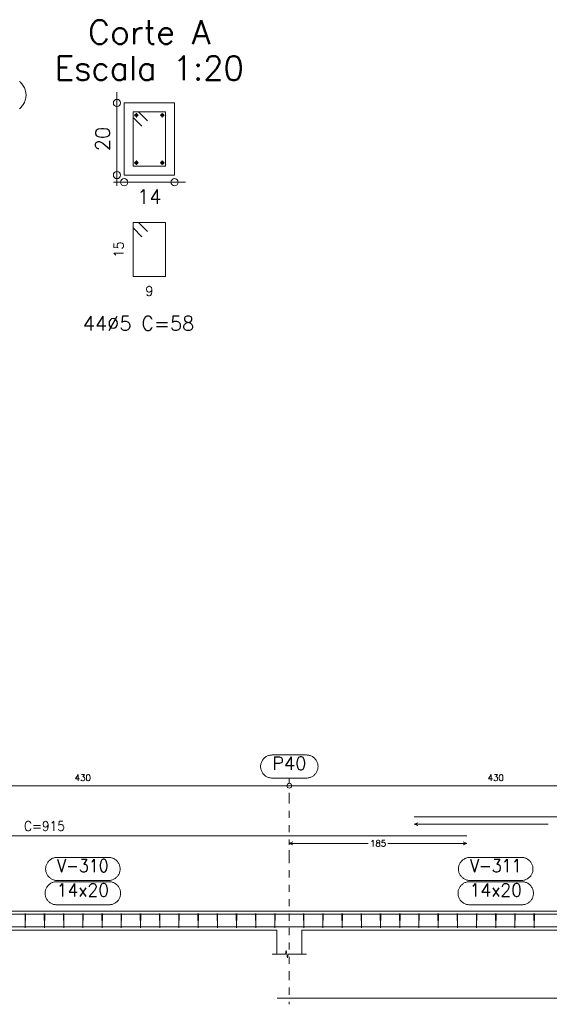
# Model space of a CAD drawing. Header units: millimetres. Extents: x -80 to 444, y 0 to 170.
# Tile 127 of 133: x 385 to 392, y 14 to 28. Entities that reach past the tile are written whole.
import ezdxf
from ezdxf.enums import TextEntityAlignment as Align

# ---------------------------------------------------------------- set-up
doc = ezdxf.new("R2010")
doc.units = ezdxf.units.MM
doc.linetypes.add('CYPE_PUNTO', pattern=[0.075, 0, -0.075])
for name, color, linetype, lineweight in [('ARM_DENTRO_VIGA', 4, 'Continuous', 15), ('ARM_ESTRIBOS', 3, 'Continuous', 0), ('COT_ARM', 3, 'Continuous', 0), ('COT_COTAS', 3, 'Continuous', 0), ('COT_LIN_APOIOS', 2, 'CYPE_PUNTO', 0), ('COT_LIN_AUX_COTA', 2, 'CYPE_PUNTO', 0), ('REF_NOME', 3, 'Continuous', 0), ('REF_REFERENCIA', 3, 'Continuous', 0), ('SEC_CONTORNOS', 2, 'Continuous', 9), ('SEC_DIM_VIGA', 3, 'Continuous', 0), ('TEXTO_COT_ARM', 3, 'Continuous', 0), ('TEXTO_REF_NOME', 3, 'Continuous', 0), ('TEXTO_REF_REFERENCIA', 3, 'Continuous', 0), ('TXT_COMP', 3, 'Continuous', 0)]:
    doc.layers.add(name, color=color, linetype=linetype, lineweight=lineweight)
doc.styles.add('CYPETXT', font='romans', dxfattribs={"height": 0.2})

msp = doc.modelspace()

# ---------------------------------------------------------------- linework, layer by layer
at = {"layer": 'ARM_DENTRO_VIGA'}
for p, q in [((386.5985, 26.58), (386.6585, 26.58)), ((386.6285, 26.61), (386.6285, 26.55)), ((386.9585, 26.58), (387.0185, 26.58)), ((386.9885, 26.61), (386.9885, 26.55)), ((386.5985, 25.92), (386.6585, 25.92)), ((386.6285, 25.95), (386.6285, 25.89)), ((386.9585, 25.92), (387.0185, 25.92)), ((386.9885, 25.95), (386.9885, 25.89))]:
    msp.add_line(p, q, dxfattribs=at)
for points in [[(390.4853, 16.8433), (396.952, 16.8433)], [(379.0187, 16.5767), (391.2187, 16.5767)], [(379.0187, 15.489), (391.2187, 15.489)], [(390.4853, 15.489), (396.952, 15.489)], [(377.1187, 15.313), (388.9187, 15.313)], [(388.5853, 15.313), (400.3853, 15.313)], [(388.5853, 14.3227), (400.3853, 14.3227)]]:
    msp.add_lwpolyline(points, dxfattribs=at)
for centre in [(386.6285, 26.58), (386.9885, 26.58), (386.6285, 25.92), (386.9885, 25.92)]:
    msp.add_circle(centre, 0.02, dxfattribs=at)
at = {"layer": 'ARM_ESTRIBOS'}
for points in [[(386.781, 26.5025), (386.6585, 26.625), (386.5835, 26.625), (386.5835, 25.875), (387.0335, 25.875), (387.0335, 26.625), (386.5835, 26.625), (386.5835, 26.55), (386.706, 26.4275)], [(386.781, 24.9675), (386.6585, 25.09), (386.5835, 25.09), (386.5835, 24.34), (387.0335, 24.34), (387.0335, 25.09), (386.5835, 25.09), (386.5835, 25.015), (386.706, 24.8925)], [(385.0893, 15.4683), (385.0893, 15.501), (385.086, 15.301), (385.0827, 15.501), (385.0827, 15.481), (385.0827, 15.4483)], [(385.356, 15.4683), (385.356, 15.501), (385.3527, 15.301), (385.3493, 15.501), (385.3493, 15.481), (385.3493, 15.4483)], [(385.6227, 15.4683), (385.6227, 15.501), (385.6193, 15.301), (385.616, 15.501), (385.616, 15.481), (385.616, 15.4483)], [(385.8893, 15.4683), (385.8893, 15.501), (385.886, 15.301), (385.8827, 15.501), (385.8827, 15.481), (385.8827, 15.4483)], [(386.156, 15.4683), (386.156, 15.501), (386.1527, 15.301), (386.1493, 15.501), (386.1493, 15.481), (386.1493, 15.4483)], [(386.4227, 15.4683), (386.4227, 15.501), (386.4193, 15.301), (386.416, 15.501), (386.416, 15.481), (386.416, 15.4483)], [(386.6893, 15.4683), (386.6893, 15.501), (386.686, 15.301), (386.6827, 15.501), (386.6827, 15.481), (386.6827, 15.4483)], [(386.956, 15.4683), (386.956, 15.501), (386.9527, 15.301), (386.9493, 15.501), (386.9493, 15.481), (386.9493, 15.4483)], [(387.2227, 15.4683), (387.2227, 15.501), (387.2193, 15.301), (387.216, 15.501), (387.216, 15.481), (387.216, 15.4483)], [(387.4893, 15.4683), (387.4893, 15.501), (387.486, 15.301), (387.4827, 15.501), (387.4827, 15.481), (387.4827, 15.4483)], [(387.756, 15.4683), (387.756, 15.501), (387.7527, 15.301), (387.7493, 15.501), (387.7493, 15.481), (387.7493, 15.4483)], [(388.0227, 15.4683), (388.0227, 15.501), (388.0193, 15.301), (388.016, 15.501), (388.016, 15.481), (388.016, 15.4483)], [(388.2893, 15.4683), (388.2893, 15.501), (388.286, 15.301), (388.2827, 15.501), (388.2827, 15.481), (388.2827, 15.4483)], [(388.556, 15.4683), (388.556, 15.501), (388.5527, 15.301), (388.5493, 15.501), (388.5493, 15.481), (388.5493, 15.4483)], [(388.956, 15.4683), (388.956, 15.501), (388.9527, 15.301), (388.9493, 15.501), (388.9493, 15.481), (388.9493, 15.4483)], [(389.2227, 15.4683), (389.2227, 15.501), (389.2193, 15.301), (389.216, 15.501), (389.216, 15.481), (389.216, 15.4483)], [(389.4893, 15.4683), (389.4893, 15.501), (389.486, 15.301), (389.4827, 15.501), (389.4827, 15.481), (389.4827, 15.4483)], [(389.756, 15.4683), (389.756, 15.501), (389.7527, 15.301), (389.7493, 15.501), (389.7493, 15.481), (389.7493, 15.4483)], [(390.0227, 15.4683), (390.0227, 15.501), (390.0193, 15.301), (390.016, 15.501), (390.016, 15.481), (390.016, 15.4483)], [(390.2893, 15.4683), (390.2893, 15.501), (390.286, 15.301), (390.2827, 15.501), (390.2827, 15.481), (390.2827, 15.4483)], [(390.556, 15.4683), (390.556, 15.501), (390.5527, 15.301), (390.5493, 15.501), (390.5493, 15.481), (390.5493, 15.4483)], [(390.8227, 15.4683), (390.8227, 15.501), (390.8193, 15.301), (390.816, 15.501), (390.816, 15.481), (390.816, 15.4483)], [(391.0893, 15.4683), (391.0893, 15.501), (391.086, 15.301), (391.0827, 15.501), (391.0827, 15.481), (391.0827, 15.4483)], [(391.356, 15.4683), (391.356, 15.501), (391.3527, 15.301), (391.3493, 15.501), (391.3493, 15.481), (391.3493, 15.4483)], [(391.6227, 15.4683), (391.6227, 15.501), (391.6193, 15.301), (391.616, 15.501), (391.616, 15.481), (391.616, 15.4483)], [(391.8893, 15.4683), (391.8893, 15.501), (391.886, 15.301), (391.8827, 15.501), (391.8827, 15.481), (391.8827, 15.4483)], [(392.156, 15.4683), (392.156, 15.501), (392.1527, 15.301), (392.1493, 15.501), (392.1493, 15.481), (392.1493, 15.4483)]]:
    msp.add_lwpolyline(points, dxfattribs=at)
at = {"layer": 'COT_ARM'}
for p, q in [((390.4853, 16.74), (390.5353, 16.76)), ((390.4853, 16.74), (390.5353, 16.72)), ((390.4853, 16.74), (392.3483, 16.74)), ((388.752, 16.4733), (388.802, 16.4933)), ((388.752, 16.4733), (388.802, 16.4533)), ((388.752, 16.4733), (389.8483, 16.4733)), ((390.1223, 16.4733), (391.2187, 16.4733)), ((391.2187, 16.4733), (391.1687, 16.4933)), ((391.2187, 16.4733), (391.1687, 16.4533))]:
    msp.add_line(p, q, dxfattribs=at)
at = {"layer": 'COT_COTAS'}
msp.add_lwpolyline([(365.6253, 17.2733), (371.552, 17.2733), (377.2853, 17.2733), (383.0187, 17.2733), (388.752, 17.2733), (394.4853, 17.2733), (400.2187, 17.2733), (405.952, 17.2733), (411.8787, 17.2733)], dxfattribs=at)
msp.add_circle((388.752, 17.2733), 0.0333, dxfattribs=at)
at = {"layer": 'COT_LIN_APOIOS'}
msp.add_line((388.752, 14.2393), (388.752, 14.2727), dxfattribs=at)
for points in [[(388.752, 16.6267), (388.752, 17.0733), (388.752, 17.2567)], [(388.752, 14.3727), (388.752, 14.5993), (388.752, 16.2783), (388.752, 16.4533), (388.752, 16.4933), (388.752, 16.5267)]]:
    msp.add_lwpolyline(points, dxfattribs=at)
at = {"layer": 'COT_LIN_AUX_COTA'}
msp.add_line((388.752, 17.3067), (388.752, 17.38), dxfattribs=at)
at = {"layer": 'REF_NOME'}
for points in [[(386.2427, 16.2783), (386.2534, 16.278), (386.264, 16.2769), (386.2745, 16.2751), (386.2849, 16.2726), (386.2952, 16.2695), (386.3051, 16.2656), (386.3148, 16.2611), (386.3242, 16.256), (386.3332, 16.2502), (386.3418, 16.2439), (386.35, 16.237), (386.3577, 16.2296), (386.3649, 16.2216), (386.3715, 16.2132), (386.3775, 16.2044), (386.383, 16.1952), (386.3878, 16.1857), (386.392, 16.1758), (386.3955, 16.1657), (386.3983, 16.1554), (386.4004, 16.1449), (386.4019, 16.1343), (386.4026, 16.1237), (386.4026, 16.113), (386.4019, 16.1023), (386.4004, 16.0917), (386.3983, 16.0812), (386.3955, 16.0709), (386.392, 16.0608), (386.3878, 16.051), (386.383, 16.0414), (386.3775, 16.0322), (386.3715, 16.0234), (386.3649, 16.015), (386.3577, 16.0071), (386.35, 15.9997), (386.3418, 15.9928), (386.3332, 15.9864), (386.3242, 15.9807), (386.3148, 15.9755), (386.3051, 15.971), (386.2952, 15.9672), (386.2849, 15.964), (386.2745, 15.9615), (386.264, 15.9598), (386.2534, 15.9587), (386.2427, 15.9583), (385.528, 15.9583), (385.5173, 15.9587), (385.5067, 15.9598), (385.4961, 15.9615), (385.4857, 15.964), (385.4755, 15.9672), (385.4655, 15.971), (385.4558, 15.9755), (385.4465, 15.9807), (385.4374, 15.9864), (385.4288, 15.9928), (385.4207, 15.9997), (385.413, 16.0071), (385.4058, 16.015), (385.3992, 16.0234), (385.3931, 16.0322), (385.3877, 16.0414), (385.3829, 16.051), (385.3787, 16.0608), (385.3752, 16.0709), (385.3724, 16.0812), (385.3702, 16.0917), (385.3688, 16.1023), (385.3681, 16.113), (385.3681, 16.1237), (385.3688, 16.1343), (385.3702, 16.1449), (385.3724, 16.1554), (385.3752, 16.1657), (385.3787, 16.1758), (385.3829, 16.1857), (385.3877, 16.1952), (385.3931, 16.2044), (385.3992, 16.2132), (385.4058, 16.2216), (385.413, 16.2296), (385.4207, 16.237), (385.4288, 16.2439), (385.4374, 16.2502), (385.4465, 16.256), (385.4558, 16.2611), (385.4655, 16.2656), (385.4755, 16.2695), (385.4857, 16.2726), (385.4961, 16.2751), (385.5067, 16.2769), (385.5173, 16.278), (385.528, 16.2783), (386.2427, 16.2783)], [(391.976, 16.2783), (391.9867, 16.278), (391.9973, 16.2769), (392.0079, 16.2751), (392.0183, 16.2726), (392.0285, 16.2695), (392.0385, 16.2656), (392.0482, 16.2611), (392.0575, 16.256), (392.0666, 16.2502), (392.0752, 16.2439), (392.0833, 16.237), (392.091, 16.2296), (392.0982, 16.2216), (392.1048, 16.2132), (392.1109, 16.2044), (392.1163, 16.1952), (392.1211, 16.1857), (392.1253, 16.1758), (392.1288, 16.1657), (392.1316, 16.1554), (392.1338, 16.1449), (392.1352, 16.1343), (392.1359, 16.1237), (392.1359, 16.113), (392.1352, 16.1023), (392.1338, 16.0917), (392.1316, 16.0812), (392.1288, 16.0709), (392.1253, 16.0608), (392.1211, 16.051), (392.1163, 16.0414), (392.1109, 16.0322), (392.1048, 16.0234), (392.0982, 16.015), (392.091, 16.0071), (392.0833, 15.9997), (392.0752, 15.9928), (392.0666, 15.9864), (392.0575, 15.9807), (392.0482, 15.9755), (392.0385, 15.971), (392.0285, 15.9672), (392.0183, 15.964), (392.0079, 15.9615), (391.9973, 15.9598), (391.9867, 15.9587), (391.976, 15.9583), (391.2613, 15.9583), (391.2506, 15.9587), (391.24, 15.9598), (391.2295, 15.9615), (391.2191, 15.964), (391.2088, 15.9672), (391.1989, 15.971), (391.1892, 15.9755), (391.1798, 15.9807), (391.1708, 15.9864), (391.1622, 15.9928), (391.154, 15.9997), (391.1463, 16.0071), (391.1391, 16.015), (391.1325, 16.0234), (391.1265, 16.0322), (391.121, 16.0414), (391.1162, 16.051), (391.112, 16.0608), (391.1085, 16.0709), (391.1057, 16.0812), (391.1036, 16.0917), (391.1021, 16.1023), (391.1014, 16.113), (391.1014, 16.1237), (391.1021, 16.1343), (391.1036, 16.1449), (391.1057, 16.1554), (391.1085, 16.1657), (391.112, 16.1758), (391.1162, 16.1857), (391.121, 16.1952), (391.1265, 16.2044), (391.1325, 16.2132), (391.1391, 16.2216), (391.1463, 16.2296), (391.154, 16.237), (391.1622, 16.2439), (391.1708, 16.2502), (391.1798, 16.256), (391.1892, 16.2611), (391.1989, 16.2656), (391.2088, 16.2695), (391.2191, 16.2726), (391.2295, 16.2751), (391.24, 16.2769), (391.2506, 16.278), (391.2613, 16.2783), (391.976, 16.2783)], [(386.2493, 15.941), (386.26, 15.9406), (386.2707, 15.9396), (386.2812, 15.9378), (386.2916, 15.9353), (386.3018, 15.9321), (386.3118, 15.9283), (386.3215, 15.9238), (386.3309, 15.9187), (386.3399, 15.9129), (386.3485, 15.9066), (386.3567, 15.8997), (386.3643, 15.8922), (386.3715, 15.8843), (386.3781, 15.8759), (386.3842, 15.8671), (386.3896, 15.8579), (386.3945, 15.8483), (386.3986, 15.8385), (386.4021, 15.8284), (386.405, 15.8181), (386.4071, 15.8076), (386.4085, 15.797), (386.4092, 15.7863), (386.4092, 15.7757), (386.4085, 15.765), (386.4071, 15.7544), (386.405, 15.7439), (386.4021, 15.7336), (386.3986, 15.7235), (386.3945, 15.7137), (386.3896, 15.7041), (386.3842, 15.6949), (386.3781, 15.6861), (386.3715, 15.6777), (386.3643, 15.6698), (386.3567, 15.6623), (386.3485, 15.6554), (386.3399, 15.6491), (386.3309, 15.6433), (386.3215, 15.6382), (386.3118, 15.6337), (386.3018, 15.6299), (386.2916, 15.6267), (386.2812, 15.6242), (386.2707, 15.6224), (386.26, 15.6214), (386.2493, 15.621), (385.5213, 15.621), (385.5106, 15.6214), (385.5, 15.6224), (385.4895, 15.6242), (385.4791, 15.6267), (385.4688, 15.6299), (385.4589, 15.6337), (385.4492, 15.6382), (385.4398, 15.6433), (385.4308, 15.6491), (385.4222, 15.6554), (385.414, 15.6623), (385.4063, 15.6698), (385.3991, 15.6777), (385.3925, 15.6861), (385.3865, 15.6949), (385.381, 15.7041), (385.3762, 15.7137), (385.372, 15.7235), (385.3685, 15.7336), (385.3657, 15.7439), (385.3636, 15.7544), (385.3621, 15.765), (385.3614, 15.7757), (385.3614, 15.7863), (385.3621, 15.797), (385.3636, 15.8076), (385.3657, 15.8181), (385.3685, 15.8284), (385.372, 15.8385), (385.3762, 15.8483), (385.381, 15.8579), (385.3865, 15.8671), (385.3925, 15.8759), (385.3991, 15.8843), (385.4063, 15.8922), (385.414, 15.8997), (385.4222, 15.9066), (385.4308, 15.9129), (385.4398, 15.9187), (385.4492, 15.9238), (385.4589, 15.9283), (385.4688, 15.9321), (385.4791, 15.9353), (385.4895, 15.9378), (385.5, 15.9396), (385.5106, 15.9406), (385.5213, 15.941), (386.2493, 15.941)], [(391.9827, 15.941), (391.9934, 15.9406), (392.004, 15.9396), (392.0145, 15.9378), (392.0249, 15.9353), (392.0352, 15.9321), (392.0451, 15.9283), (392.0548, 15.9238), (392.0642, 15.9187), (392.0732, 15.9129), (392.0818, 15.9066), (392.09, 15.8997), (392.0977, 15.8922), (392.1049, 15.8843), (392.1115, 15.8759), (392.1175, 15.8671), (392.123, 15.8579), (392.1278, 15.8483), (392.132, 15.8385), (392.1355, 15.8284), (392.1383, 15.8181), (392.1404, 15.8076), (392.1419, 15.797), (392.1426, 15.7863), (392.1426, 15.7757), (392.1419, 15.765), (392.1404, 15.7544), (392.1383, 15.7439), (392.1355, 15.7336), (392.132, 15.7235), (392.1278, 15.7137), (392.123, 15.7041), (392.1175, 15.6949), (392.1115, 15.6861), (392.1049, 15.6777), (392.0977, 15.6698), (392.09, 15.6623), (392.0818, 15.6554), (392.0732, 15.6491), (392.0642, 15.6433), (392.0548, 15.6382), (392.0451, 15.6337), (392.0352, 15.6299), (392.0249, 15.6267), (392.0145, 15.6242), (392.004, 15.6224), (391.9934, 15.6214), (391.9827, 15.621), (391.2547, 15.621), (391.244, 15.6214), (391.2333, 15.6224), (391.2228, 15.6242), (391.2124, 15.6267), (391.2022, 15.6299), (391.1922, 15.6337), (391.1825, 15.6382), (391.1731, 15.6433), (391.1641, 15.6491), (391.1555, 15.6554), (391.1473, 15.6623), (391.1397, 15.6698), (391.1325, 15.6777), (391.1259, 15.6861), (391.1198, 15.6949), (391.1144, 15.7041), (391.1095, 15.7137), (391.1054, 15.7235), (391.1018, 15.7336), (391.099, 15.7439), (391.0969, 15.7544), (391.0955, 15.765), (391.0948, 15.7757), (391.0948, 15.7863), (391.0955, 15.797), (391.0969, 15.8076), (391.099, 15.8181), (391.1018, 15.8284), (391.1054, 15.8385), (391.1095, 15.8483), (391.1144, 15.8579), (391.1198, 15.8671), (391.1259, 15.8759), (391.1325, 15.8843), (391.1397, 15.8922), (391.1473, 15.8997), (391.1555, 15.9066), (391.1641, 15.9129), (391.1731, 15.9187), (391.1825, 15.9238), (391.1922, 15.9283), (391.2022, 15.9321), (391.2124, 15.9353), (391.2228, 15.9378), (391.2333, 15.9396), (391.244, 15.9406), (391.2547, 15.941), (391.9827, 15.941)]]:
    msp.add_lwpolyline(points, close=True, dxfattribs=at)
at = {"layer": 'REF_REFERENCIA'}
msp.add_lwpolyline([(385.0047, 27.0476), (385.017, 27.0373), (385.0285, 27.0261), (385.0393, 27.0142), (385.0492, 27.0016), (385.0583, 26.9884), (385.0665, 26.9746), (385.0737, 26.9603), (385.08, 26.9455), (385.0852, 26.9304), (385.0895, 26.9149), (385.0927, 26.8992), (385.0948, 26.8833), (385.0959, 26.8673), (385.0959, 26.8513), (385.0948, 26.8353), (385.0927, 26.8194), (385.0895, 26.8036), (385.0852, 26.7882), (385.08, 26.773), (385.0737, 26.7583), (385.0665, 26.7439), (385.0583, 26.7301), (385.0492, 26.7169), (385.0393, 26.7043), (385.0285, 26.6924), (385.017, 26.6813), (385.0047, 26.6709)], dxfattribs=at)
msp.add_lwpolyline([(388.9907, 17.7), (389.0014, 17.6996), (389.012, 17.6986), (389.0225, 17.6968), (389.0329, 17.6943), (389.0432, 17.6911), (389.0531, 17.6873), (389.0628, 17.6828), (389.0722, 17.6777), (389.0812, 17.6719), (389.0898, 17.6656), (389.098, 17.6587), (389.1057, 17.6512), (389.1129, 17.6433), (389.1195, 17.6349), (389.1255, 17.6261), (389.131, 17.6169), (389.1358, 17.6073), (389.14, 17.5975), (389.1435, 17.5874), (389.1463, 17.5771), (389.1484, 17.5666), (389.1499, 17.556), (389.1506, 17.5453), (389.1506, 17.5347), (389.1499, 17.524), (389.1484, 17.5134), (389.1463, 17.5029), (389.1435, 17.4926), (389.14, 17.4825), (389.1358, 17.4727), (389.131, 17.4631), (389.1255, 17.4539), (389.1195, 17.4451), (389.1129, 17.4367), (389.1057, 17.4288), (389.098, 17.4213), (389.0898, 17.4144), (389.0812, 17.4081), (389.0722, 17.4023), (389.0628, 17.3972), (389.0531, 17.3927), (389.0432, 17.3889), (389.0329, 17.3857), (389.0225, 17.3832), (389.012, 17.3814), (389.0014, 17.3804), (388.9907, 17.38), (388.5133, 17.38), (388.5026, 17.3804), (388.492, 17.3814), (388.4815, 17.3832), (388.4711, 17.3857), (388.4608, 17.3889), (388.4509, 17.3927), (388.4412, 17.3972), (388.4318, 17.4023), (388.4228, 17.4081), (388.4142, 17.4144), (388.406, 17.4213), (388.3983, 17.4288), (388.3911, 17.4367), (388.3845, 17.4451), (388.3785, 17.4539), (388.373, 17.4631), (388.3682, 17.4727), (388.364, 17.4825), (388.3605, 17.4926), (388.3577, 17.5029), (388.3556, 17.5134), (388.3541, 17.524), (388.3534, 17.5347), (388.3534, 17.5453), (388.3541, 17.556), (388.3556, 17.5666), (388.3577, 17.5771), (388.3605, 17.5874), (388.364, 17.5975), (388.3682, 17.6073), (388.373, 17.6169), (388.3785, 17.6261), (388.3845, 17.6349), (388.3911, 17.6433), (388.3983, 17.6512), (388.406, 17.6587), (388.4142, 17.6656), (388.4228, 17.6719), (388.4318, 17.6777), (388.4412, 17.6828), (388.4509, 17.6873), (388.4608, 17.6911), (388.4711, 17.6943), (388.4815, 17.6968), (388.492, 17.6986), (388.5026, 17.6996), (388.5133, 17.7), (388.9907, 17.7)], close=True, dxfattribs=at)
at = {"layer": 'SEC_CONTORNOS'}
for p, q in [((383.192, 15.2677), (388.5787, 15.2677)), ((388.5787, 14.9343), (388.5787, 15.2677)), ((388.9253, 15.2677), (394.312, 15.2677)), ((388.9253, 14.9343), (388.9253, 15.2677))]:
    msp.add_line(p, q, dxfattribs=at)
msp.add_lwpolyline([(386.4585, 26.75), (386.4585, 25.75), (387.1585, 25.75), (387.1585, 26.75), (386.4585, 26.75)], close=True, dxfattribs=at)
for points in [[(383.0187, 15.5343), (383.192, 15.5343), (388.5787, 15.5343), (388.752, 15.5343)], [(388.5787, 15.5343), (388.752, 15.5343), (388.9253, 15.5343)], [(388.752, 15.5343), (388.9253, 15.5343), (394.312, 15.5343), (394.4853, 15.5343)], [(388.512, 14.9343), (388.7007, 14.9343), (388.709, 14.9843), (388.7257, 14.8843), (388.734, 14.9343), (388.992, 14.9343)]]:
    msp.add_lwpolyline(points, dxfattribs=at)
at = {"layer": 'SEC_DIM_VIGA'}
for p, q in [((386.3585, 26.9), (386.3585, 25.6)), ((386.3085, 25.65), (387.3085, 25.65))]:
    msp.add_line(p, q, dxfattribs=at)
for centre in [(386.3585, 26.75), (386.3585, 25.75), (386.4585, 25.65), (387.1585, 25.65)]:
    msp.add_circle(centre, 0.05, dxfattribs=at)

# ---------------------------------------------------------------- texts
at = {"layer": 'ARM_ESTRIBOS', "style": 'CYPETXT', "width": 0.88337}
msp.add_text('44%%c5 C=58', height=0.2, dxfattribs=at).set_placement((385.8845, 23.59), (387.4325, 23.59), align=Align.FIT)
at = {"layer": 'COT_COTAS', "style": 'CYPETXT', "width": 0.928421}
for p, p2 in [((385.7733, 17.34), (385.9973, 17.34)), ((391.5067, 17.34), (391.7307, 17.34))]:
    msp.add_text('430', height=0.08889, dxfattribs=at).set_placement(p, p2, align=Align.FIT)
at = {"layer": 'SEC_DIM_VIGA', "style": 'CYPETXT', "width": 0.953514}
for s, height, p, p2 in [('20', 0.2, (386.2585, 26.082), (386.2585, 26.418)), ('15', 0.13333, (386.4502, 24.603), (386.4502, 24.827))]:
    msp.add_text(s, height=height, rotation=90, dxfattribs=at).set_placement(p, p2, align=Align.FIT)
at = {"layer": 'SEC_DIM_VIGA', "style": 'CYPETXT'}
for s, height, width, p, p2 in [('14', 0.2, 0.928421, (386.6405, 25.35), (386.9765, 25.35)), ('9', 0.1333, 1.1025, (386.7525, 24.0733), (386.8645, 24.0733))]:
    msp.add_text(s, height=height, dxfattribs=dict(at, width=width)).set_placement(p, p2, align=Align.FIT)
at = {"layer": 'TEXTO_COT_ARM', "style": 'CYPETXT', "width": 0.928421}
msp.add_text('185', height=0.08889, dxfattribs=at).set_placement((389.8733, 16.4289), (390.0973, 16.4289), align=Align.FIT)
at = {"layer": 'TEXTO_REF_NOME', "style": 'CYPETXT'}
for s, height, width, p, p2 in [('Corte A', 0.33333, 0.885124, (385.9585, 27.5667), (387.6585, 27.5667)), ('Escala 1:20', 0.333333, 0.879654, (385.496, 27.0667), (388.121, 27.0667)), ('V-310', 0.17778, 0.835842, (385.528, 16.0739), (386.2427, 16.0739)), ('V-311', 0.17778, 0.888632, (391.2613, 16.0739), (391.976, 16.0739)), ('14x20', 0.17778, 0.91484, (385.5213, 15.7366), (386.2493, 15.7366)), ('14x20', 0.17778, 0.91484, (391.2547, 15.7366), (391.9827, 15.7366))]:
    msp.add_text(s, height=height, dxfattribs=dict(at, width=width)).set_placement(p, p2, align=Align.FIT)
at = {"layer": 'TEXTO_REF_REFERENCIA', "style": 'CYPETXT', "width": 0.972155}
msp.add_text('P40', height=0.17778, dxfattribs=at).set_placement((388.5133, 17.4956), (388.9907, 17.4956), align=Align.FIT)
at = {"layer": 'TXT_COMP', "style": 'CYPETXT', "width": 0.82152}
msp.add_text(' C=915', height=0.13333, dxfattribs=at).set_placement((384.9827, 16.6467), (385.6347, 16.6467), align=Align.FIT)

doc.saveas('drawing.dxf')
